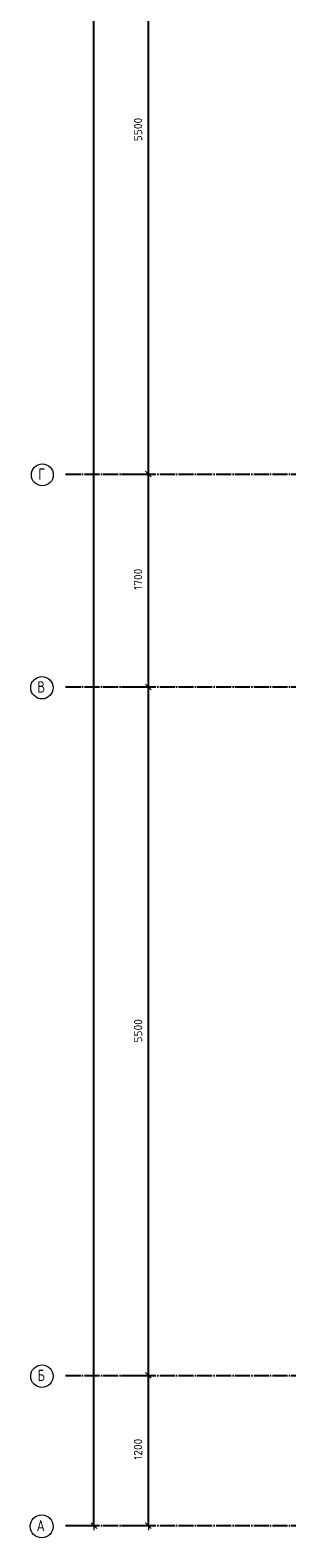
# Model space of a CAD drawing. Header units: millimetres. Extents: x -24871 to 40608, y -2869 to 48080.
# Tile 1 of 119: x -3053 to -1005, y -98 to 11947. Entities that reach past the tile are written whole.
import ezdxf

# ---------------------------------------------------------------- set-up
doc = ezdxf.new("R2010")
doc.units = ezdxf.units.MM
doc.header["$PDMODE"] = 65
doc.linetypes.add('______11', pattern=[150, 120, -15, 0, -15])
doc.linetypes.add('______5', pattern=[330, 240, -30, 30, -30])
doc.layers.add('Осевая линия_ общее', color=7, linetype='______5', lineweight=13, true_color=0xa0a0a0)
doc.layers.add('Размерная линия_ общее', color=7, linetype='Continuous', lineweight=13)
doc.styles.add('ISOCPEUR', font='ISOCPEUR')
doc.dimstyles.new('DIMSTYLE_5', dxfattribs={"dimtxt": 66, "dimasz": 75, "dimexe": 0, "dimexo": 0, "dimgap": 33, "dimtad": 2, "dimdec": 0, "dimrnd": 5, "dimzin": 12, "dimdsep": 46, "dimtxsty": 'ISOCPEUR', "dimblk1": 'ALL_ML_STRICH', "dimblk2": 'ALL_ML_STRICH', "dimsah": 1, "dimcen": 0, "dimclrd": 7, "dimclre": 256, "dimclrt": 7, "dimadec": 0, "dimazin": 0, "dimtfac": 1, "dimtdec": 0, "dimtix": 1, "dimtmove": 2, "dimatfit": 3, "dimfxl": 0, "dimtzin": 0, "dimlwd": 0, "dimlwe": -3, "dimarcsym": 0})

# ---------------------------------------------------------------- blocks, each defined once
blk = doc.blocks.new('ALL_ML_STRICH')
at = {"color": 0, "linetype": 'ByBlock', "lineweight": -2}
for p, q in [((-1, 0), (0.5, 0)), ((-0.3, -0.3), (0.3, 0.3)), ((0, -0.5), (0, 0.5))]:
    blk.add_line(p, q, dxfattribs=at)
blk = doc.blocks.new('*D225')
at = {"layer": 'DEFPOINTS', "color": 7, "linetype": 'Continuous', "lineweight": 13, "transparency": 33554687}
for p in [(-2418, 46490), (-2783, 0), (-2544, 0)]:
    blk.add_point(p, dxfattribs=at)
at = {"layer": 'Размерная линия_ общее', "color": 253, "linetype": 'Continuous', "lineweight": -2, "true_color": 0xa0a0a0, "transparency": 33554687}
for p, q in [((-2438, 46490), (-2544, 46490)), ((-2763, 0), (-2544, 0))]:
    blk.add_line(p, q, dxfattribs=at)
at = {"layer": 'Размерная линия_ общее', "color": 7, "linetype": 'Continuous', "lineweight": -2, "transparency": 33554687}
blk.add_line((-2544, 0), (-2544, 46490), dxfattribs=at)
at = {"layer": 'Размерная линия_ общее', "color": 7, "linetype": 'Continuous', "lineweight": 13, "transparency": 33554687, "xscale": 75, "yscale": 75, "zscale": 75}
for p, rotation in [((-2544, 46490), 90), ((-2544, 0), 270)]:
    blk.add_blockref('ALL_ML_STRICH', p, dxfattribs=dict(at, rotation=rotation))
at = {"layer": 'Размерная линия_ общее', "color": 7, "linetype": 'Continuous', "lineweight": 13, "transparency": 33554687, "insert": (-2627, 23242), "char_height": 66, "width": 330, "attachment_point": 5, "rotation": 90, "style": 'ISOCPEUR'}
blk.add_mtext('\\A1;{46490}', dxfattribs=at)
blk = doc.blocks.new('*D226')
at = {"layer": 'DEFPOINTS', "color": 7, "linetype": 'Continuous', "lineweight": 13, "transparency": 33554687}
for p in [(-2424, 1200), (-2424, 0), (-2109, 0)]:
    blk.add_point(p, dxfattribs=at)
at = {"layer": 'Размерная линия_ общее', "color": 253, "linetype": 'Continuous', "lineweight": -2, "true_color": 0xa0a0a0, "transparency": 33554687}
for p, q in [((-2324, 1200), (-2109, 1200)), ((-2324, 0), (-2109, 0))]:
    blk.add_line(p, q, dxfattribs=at)
at = {"layer": 'Размерная линия_ общее', "color": 7, "linetype": 'Continuous', "lineweight": -2, "transparency": 33554687}
blk.add_line((-2109, 0), (-2109, 1200), dxfattribs=at)
at = {"layer": 'Размерная линия_ общее', "color": 7, "linetype": 'Continuous', "lineweight": 13, "transparency": 33554687, "xscale": 75, "yscale": 75, "zscale": 75}
for p, rotation in [((-2109, 1200), 90), ((-2109, 0), 270)]:
    blk.add_blockref('ALL_ML_STRICH', p, dxfattribs=dict(at, rotation=rotation))
at = {"layer": 'Размерная линия_ общее', "color": 7, "linetype": 'Continuous', "lineweight": 13, "transparency": 33554687, "insert": (-2192, 610), "char_height": 66, "width": 264, "attachment_point": 5, "rotation": 90, "style": 'ISOCPEUR'}
blk.add_mtext('\\A1;{1200}', dxfattribs=at)
blk = doc.blocks.new('*D227')
at = {"layer": 'DEFPOINTS', "color": 7, "linetype": 'Continuous', "lineweight": 13, "transparency": 33554687}
for p in [(-2424, 6700), (-2424, 1200), (-2109, 1200)]:
    blk.add_point(p, dxfattribs=at)
at = {"layer": 'Размерная линия_ общее', "color": 253, "linetype": 'Continuous', "lineweight": -2, "true_color": 0xa0a0a0, "transparency": 33554687}
for p, q in [((-2324, 6700), (-2109, 6700)), ((-2324, 1200), (-2109, 1200))]:
    blk.add_line(p, q, dxfattribs=at)
at = {"layer": 'Размерная линия_ общее', "color": 7, "linetype": 'Continuous', "lineweight": -2, "transparency": 33554687}
blk.add_line((-2109, 1200), (-2109, 6700), dxfattribs=at)
at = {"layer": 'Размерная линия_ общее', "color": 7, "linetype": 'Continuous', "lineweight": 13, "transparency": 33554687, "xscale": 75, "yscale": 75, "zscale": 75}
for p, rotation in [((-2109, 6700), 90), ((-2109, 1200), 270)]:
    blk.add_blockref('ALL_ML_STRICH', p, dxfattribs=dict(at, rotation=rotation))
at = {"layer": 'Размерная линия_ общее', "color": 7, "linetype": 'Continuous', "lineweight": 13, "transparency": 33554687, "insert": (-2192, 3953), "char_height": 66, "width": 264, "attachment_point": 5, "rotation": 90, "style": 'ISOCPEUR'}
blk.add_mtext('\\A1;{5500}', dxfattribs=at)
blk = doc.blocks.new('*D228')
at = {"layer": 'DEFPOINTS', "color": 7, "linetype": 'Continuous', "lineweight": 13, "transparency": 33554687}
for p in [(-2424, 8400), (-2424, 6700), (-2109, 6700)]:
    blk.add_point(p, dxfattribs=at)
at = {"layer": 'Размерная линия_ общее', "color": 253, "linetype": 'Continuous', "lineweight": -2, "true_color": 0xa0a0a0, "transparency": 33554687}
for p, q in [((-2324, 8400), (-2109, 8400)), ((-2324, 6700), (-2109, 6700))]:
    blk.add_line(p, q, dxfattribs=at)
at = {"layer": 'Размерная линия_ общее', "color": 7, "linetype": 'Continuous', "lineweight": -2, "transparency": 33554687}
blk.add_line((-2109, 6700), (-2109, 8400), dxfattribs=at)
at = {"layer": 'Размерная линия_ общее', "color": 7, "linetype": 'Continuous', "lineweight": 13, "transparency": 33554687, "xscale": 75, "yscale": 75, "zscale": 75}
for p, rotation in [((-2109, 8400), 90), ((-2109, 6700), 270)]:
    blk.add_blockref('ALL_ML_STRICH', p, dxfattribs=dict(at, rotation=rotation))
at = {"layer": 'Размерная линия_ общее', "color": 7, "linetype": 'Continuous', "lineweight": 13, "transparency": 33554687, "insert": (-2192, 7560), "char_height": 66, "width": 264, "attachment_point": 5, "rotation": 90, "style": 'ISOCPEUR'}
blk.add_mtext('\\A1;{1700}', dxfattribs=at)
blk = doc.blocks.new('*D229')
at = {"layer": 'DEFPOINTS', "color": 7, "linetype": 'Continuous', "lineweight": 13, "transparency": 33554687}
for p in [(-2424, 13900), (-2424, 8400), (-2109, 8400)]:
    blk.add_point(p, dxfattribs=at)
at = {"layer": 'Размерная линия_ общее', "color": 253, "linetype": 'Continuous', "lineweight": -2, "true_color": 0xa0a0a0, "transparency": 33554687}
for p, q in [((-2324, 13900), (-2109, 13900)), ((-2324, 8400), (-2109, 8400))]:
    blk.add_line(p, q, dxfattribs=at)
at = {"layer": 'Размерная линия_ общее', "color": 7, "linetype": 'Continuous', "lineweight": -2, "transparency": 33554687}
blk.add_line((-2109, 8400), (-2109, 13900), dxfattribs=at)
at = {"layer": 'Размерная линия_ общее', "color": 7, "linetype": 'Continuous', "lineweight": 13, "transparency": 33554687, "xscale": 75, "yscale": 75, "zscale": 75}
for p, rotation in [((-2109, 13900), 90), ((-2109, 8400), 270)]:
    blk.add_blockref('ALL_ML_STRICH', p, dxfattribs=dict(at, rotation=rotation))
at = {"layer": 'Размерная линия_ общее', "color": 7, "linetype": 'Continuous', "lineweight": 13, "transparency": 33554687, "insert": (-2192, 11153), "char_height": 66, "width": 264, "attachment_point": 5, "rotation": 90, "style": 'ISOCPEUR'}
blk.add_mtext('\\A1;{5500}', dxfattribs=at)
blk = doc.blocks.new('СЛОЖНЫЙ_ОБЪЕКТ_0')
at = {"layer": 'Осевая линия_ общее', "color": 253, "linetype": '______11', "lineweight": -3, "true_color": 0xa0a0a0, "transparency": 33554687}
for p, q in [((-2770, 8400), (26050, 8400)), ((-2770, 6700), (26050, 6700)), ((-2770, 1200), (26050, 1200)), ((-2770, 0), (26050, 0))]:
    blk.add_line(p, q, dxfattribs=at)
at = {"layer": 'Осевая линия_ общее', "color": 7, "linetype": 'Continuous', "lineweight": 13, "transparency": 33554687}
for centre, radius in [((-2956, 8394), 87.7), ((-2959, 6694), 89.6), ((-2959, 1194), 89.6), ((-2961, -6), 91.7)]:
    blk.add_circle(centre, radius, dxfattribs=at)
at = {"layer": 'Осевая линия_ общее', "color": 7, "linetype": 'Continuous', "lineweight": 13, "transparency": 33554687, "char_height": 90, "attachment_point": 7, "style": 'ISOCPEUR'}
for s, insert, width in [('\\W0.78;Г', (-2988, 8355), 97.92), ('\\W0.80;В', (-2995, 6655), 107.95), ('\\W0.80;Б', (-2995, 1155), 107.95), ('\\W0.82;А', (-3002, -45), 117.79)]:
    blk.add_mtext(s, dxfattribs=dict(at, insert=insert, width=width))

msp = doc.modelspace()

# ---------------------------------------------------------------- block references
at = {"layer": 'Осевая линия_ общее', "color": 253, "linetype": '______11', "lineweight": -3, "true_color": 0xa0a0a0, "transparency": 33554687}
msp.add_blockref('СЛОЖНЫЙ_ОБЪЕКТ_0', (0, 0), dxfattribs=at)

# ---------------------------------------------------------------- dimensions: what is measured, and where the dimension line sits
at = {"layer": 'Размерная линия_ общее', "color": 7, "linetype": 'Continuous', "lineweight": 13, "transparency": 33554687}
for base, p1, p2, picture, middle in [((-2544.2, 46490), (-2763, 0), (-2437.8, 46490), '*D225', (-2627.2, 23241.7)), ((-2108.6, 13900), (-2323.8, 8400), (-2323.8, 13900), '*D229', (-2191.6, 11153.3)), ((-2108.6, 8400), (-2323.8, 6700), (-2323.8, 8400), '*D228', (-2191.6, 7559.9)), ((-2108.6, 6700), (-2323.8, 1200), (-2323.8, 6700), '*D227', (-2191.6, 3953.3)), ((-2108.6, 1200), (-2323.8, 0), (-2323.8, 1200), '*D226', (-2191.6, 609.9))]:
    dim = msp.add_linear_dim(base=base, p1=p1, p2=p2, angle=90, dimstyle='DIMSTYLE_5', override={"dimpost": '<>', "dimclrd": 7, "dimclre": 253, "dimclrt": 7, "dimlwd": 0, "dimlwe": 65533}, dxfattribs=at)
    dim.commit()
    dim.dimension.update_dxf_attribs({"geometry": picture, "text_midpoint": middle, "dimtype": 160})

doc.saveas('drawing.dxf')
